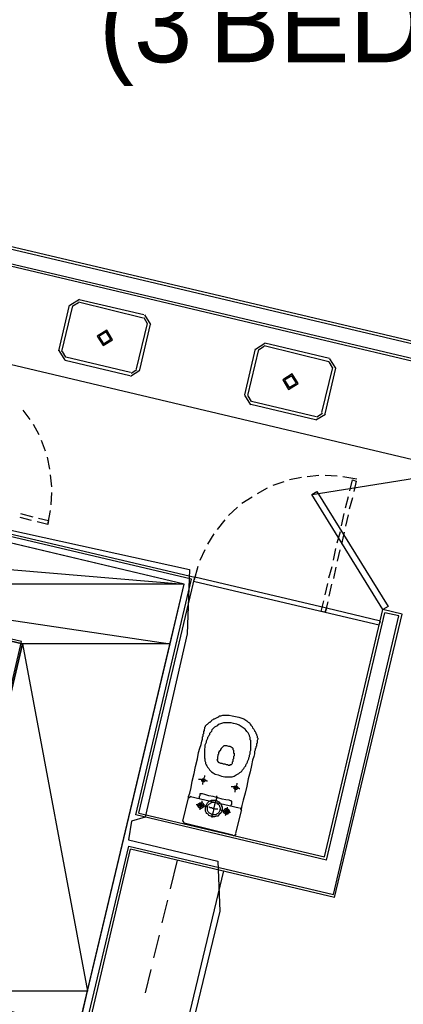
# Model space of a CAD drawing. Header units: feet. Extents: x -79 to 198, y -22 to 181.
# Tile 74 of 256: x 95.45 to 103.49, y 47.65 to 68.3. Entities that reach past the tile are written whole.
import ezdxf
from ezdxf.enums import TextEntityAlignment as Align

# ---------------------------------------------------------------- set-up
doc = ezdxf.new("R2010")
doc.units = ezdxf.units.FT
for name, color, linetype in [('A-AREA-COMUN', 252, 'CONTINUOUS'), ('A-AREA-UNIDAD', 30, 'CONTINUOUS'), ('A-LINEA', 7, 'CONTINUOUS'), ('A-MURO-CONCRETO', 8, 'CONTINUOUS'), ('A-TEXTO-PDF', 3, 'CONTINUOUS')]:
    doc.layers.add(name, color=color, linetype=linetype)

msp = doc.modelspace()

# ---------------------------------------------------------------- linework, layer by layer
at = {"layer": 'A-AREA-COMUN'}
msp.add_lwpolyline([(90.16, 45.8844), (81.568, 47.8933), (81.408, 48.0533), (81.952, 49.8489), (93.6, 47.1289), (95.488, 55.2533), (85.6, 57.5644), (85.44, 57.76), (85.872, 59.36), (85.712, 59.4133), (85.712, 60.3733), (86.48, 63.5733), (75.968, 66.08)], dxfattribs=at)
at = {"layer": 'A-AREA-UNIDAD'}
msp.add_lwpolyline([(67.712, 69.6), (69.728, 70.72), (70.72, 70.72), (71.2, 69.8489), (71.552, 70.24), (72.512, 70.24), (73.792, 68.2133), (73.84, 67.8044), (75.52, 67.36), (75.392, 65.7244), (75.552, 66.24), (76.608, 66.24), (86.592, 64), (86.64, 62.8089), (85.92, 59.6444), (99.008, 56.7644), (98.96, 55.4133), (98.08, 51.5733), (97.792, 51.4844), (97.728, 51.0933), (99.6, 50.6489), (99.648, 49.6), (98.272, 43.9289), (105.232, 42.2756)], dxfattribs=at)
at = {"layer": 'A-LINEA'}
for p, q in [((104.3333, 61.0311), (87.36, 65.0444)), ((104.2667, 60.9911), (87.4, 64.9911)), ((110.2, 59.9511), (89.0533, 64.9511)), ((110.2667, 59.9911), (89.12, 64.9911)), ((96.6984, 62.4266), (96.4978, 62.3028)), ((96.68, 62.3778), (98.04, 62.0444)), ((96.6933, 62.4311), (98.0533, 62.1111)), ((96.2667, 61.3511), (96.4933, 62.3111)), ((96.3333, 61.3378), (96.56, 62.2978)), ((96.683, 62.3618), (96.5627, 62.2875)), ((98.1306, 61.9214), (98.0564, 62.0418)), ((98.1955, 61.9061), (98.0717, 62.1066)), ((98.12, 61.9244), (97.8933, 60.9778)), ((98.1867, 61.9111), (97.96, 60.9511)), ((94.08, 61.3511), (103.8133, 59.0444)), ((96.2711, 61.3561), (96.395, 61.1556)), ((96.336, 61.3408), (96.4103, 61.2205)), ((100.3867, 61.3911), (100.16, 60.4311)), ((100.4533, 61.3778), (100.2267, 60.4178)), ((100.5917, 61.5066), (100.3911, 61.3828)), ((100.5764, 61.4418), (100.456, 61.3675)), ((101.9333, 61.1244), (100.5733, 61.4578)), ((101.9467, 61.1911), (100.5867, 61.5111)), ((97.76, 60.8311), (96.4, 61.1511)), ((97.7733, 60.8978), (96.4133, 61.2178)), ((102.0755, 60.9861), (101.9517, 61.1866)), ((97.7683, 60.8223), (97.9689, 60.9461)), ((97.7836, 60.8871), (97.904, 60.9614)), ((101.7867, 60.0578), (102.0133, 61.0044)), ((101.8533, 60.0311), (102.08, 60.9911)), ((102.0106, 61.0014), (101.9364, 61.1218)), ((100.1645, 60.4228), (100.2883, 60.2223)), ((100.2294, 60.4075), (100.3036, 60.2871)), ((95.6667, 59.9111), (95.52, 60.1111)), ((100.2933, 60.2311), (101.6533, 59.9111)), ((100.3067, 60.2978), (101.6667, 59.9778)), ((101.6616, 59.9023), (101.8622, 60.0261)), ((101.677, 59.9671), (101.7973, 60.0414)), ((95.8533, 59.5911), (95.7333, 59.8044)), ((95.9867, 59.2444), (95.9067, 59.4711)), ((96.08, 58.8711), (96.0267, 59.1244)), ((96.12, 58.4978), (96.0933, 58.7511)), ((101.36, 58.6978), (101.1067, 58.6444)), ((101.36, 58.6978), (101.1067, 58.6444)), ((101.72, 58.7378), (101.48, 58.7111)), ((101.72, 58.7378), (101.48, 58.7111)), ((103.7256, 58.675), (101.5849, 58.3287)), ((102.1067, 58.7244), (101.8533, 58.7378)), ((102.1067, 58.7244), (101.8533, 58.7378)), ((102.52, 58.6578), (102.2267, 58.7111)), ((102.52, 58.6578), (102.2267, 58.7111)), ((100.64, 58.4711), (100.4267, 58.3511)), ((100.64, 58.4711), (100.4267, 58.3511)), ((100.9867, 58.6044), (100.76, 58.5244)), ((100.9867, 58.6044), (100.76, 58.5244)), ((102.5067, 58.6178), (102.4533, 58.4044)), ((102.5067, 58.6178), (102.4533, 58.4044)), ((96.1067, 58.1244), (96.12, 58.3778)), ((100.32, 58.2844), (100.1067, 58.1511)), ((100.32, 58.2844), (100.1067, 58.1511)), ((102.28, 58.0578), (102.3467, 58.2978)), ((102.28, 58.0578), (102.3467, 58.2978)), ((102.4267, 58.2711), (102.36, 58.0311)), ((102.4267, 58.2711), (102.36, 58.0311)), ((100.0133, 58.0711), (99.8267, 57.8978)), ((100.0133, 58.0711), (99.8267, 57.8978)), ((99.0533, 56.5644), (93.2133, 57.9378)), ((93.28, 57.9778), (99.12, 56.6044)), ((95.6933, 57.7911), (95.4533, 57.8578)), ((95.4667, 57.9378), (95.72, 57.8711)), ((102.2, 57.6844), (102.2533, 57.9378)), ((102.2, 57.6844), (102.2533, 57.9378)), ((102.3333, 57.9111), (102.28, 57.6711)), ((102.3333, 57.9111), (102.28, 57.6711)), ((96.04, 57.7111), (95.8133, 57.7644)), ((99.7467, 57.8044), (99.5867, 57.6044)), ((99.7467, 57.8044), (99.5867, 57.6044)), ((99.52, 57.5111), (99.3867, 57.2978)), ((99.52, 57.5111), (99.3867, 57.2978)), ((102.1067, 57.3244), (102.1733, 57.5644)), ((102.1067, 57.3244), (102.1733, 57.5644)), ((102.2533, 57.5511), (102.2, 57.2978)), ((102.2533, 57.5511), (102.2, 57.2978)), ((99.3333, 57.1778), (99.2267, 56.9511)), ((99.3333, 57.1778), (99.2267, 56.9511)), ((102.0267, 56.9644), (102.08, 57.2044)), ((102.0267, 56.9644), (102.08, 57.2044)), ((102.16, 57.1778), (102.1067, 56.9378)), ((102.16, 57.1778), (102.1067, 56.9378)), ((99.1867, 56.8311), (99.1067, 56.5511)), ((99.1867, 56.8311), (99.1067, 56.5511)), ((101.9333, 56.5911), (102, 56.8311)), ((101.9333, 56.5911), (102, 56.8311)), ((102.08, 56.8178), (102.0267, 56.5778)), ((102.08, 56.8178), (102.0267, 56.5778)), ((97.9467, 51.6578), (99.12, 56.6044)), ((97.88, 51.6178), (99.0533, 56.5644)), ((101.8533, 56.2311), (101.9067, 56.4711)), ((101.8533, 56.2311), (101.9067, 56.4711)), ((101.9867, 56.4578), (101.9333, 56.2044)), ((101.9867, 56.4578), (101.9333, 56.2044)), ((101.8267, 55.9244), (101.8267, 55.9244)), ((101.8267, 55.9244), (101.8267, 55.9244)), ((101.84, 50.7378), (103.0667, 55.9244)), ((101.88, 50.6711), (103.1067, 55.8578)), ((102.0267, 49.9511), (103.4, 55.7911)), ((102.0533, 49.8844), (103.4667, 55.8311)), ((103.4667, 55.8311), (103.0667, 55.9244)), ((103.4, 55.7911), (103.1067, 55.8578)), ((102.96, 55.6444), (102.96, 55.6444)), ((98.8667, 51.4844), (98.9867, 51.9778)), ((99.0441, 52.0032), (98.9879, 51.9685)), ((99.0267, 52.0044), (100.0533, 51.7644)), ((97.9467, 51.6578), (101.84, 50.7378)), ((100.0933, 51.7111), (99.9733, 51.2311)), ((100.1054, 51.707), (100.0707, 51.7632)), ((101.88, 50.6711), (97.88, 51.6178)), ((98.8679, 51.4885), (98.9026, 51.4324)), ((99.92, 51.1911), (98.8933, 51.4444)), ((99.9293, 51.179), (99.9854, 51.2137)), ((96.68, 46.5111), (97.7333, 50.9644)), ((96.7467, 46.5378), (97.7733, 50.8978)), ((97.7333, 50.9644), (102.0267, 49.9511)), ((102.0533, 49.8844), (97.7733, 50.8978)), ((98.7467, 50.6711), (98.6, 50.0711)), ((99.72, 50.4444), (98.68, 46.0844)), ((98.5467, 49.8311), (98.4267, 49.3511)), ((98.3733, 49.0978), (98.2533, 48.6178)), ((98.2, 48.3778), (98.08, 47.8844))]:
    msp.add_line(p, q, dxfattribs=at)
for points in [[(97.0711, 61.6628), (97.195, 61.4623), (97.3955, 61.5861), (97.2717, 61.7866), (97.0711, 61.6628)], [(97.1101, 61.6536), (97.2042, 61.5012), (97.3566, 61.5953), (97.2625, 61.7477), (97.1101, 61.6536)], [(101.2889, 60.6661), (101.165, 60.8666), (100.9645, 60.7428), (101.0883, 60.5423), (101.2889, 60.6661)], [(101.2499, 60.6753), (101.1558, 60.8277), (101.0034, 60.7336), (101.0975, 60.5812), (101.2499, 60.6753)], [(81.4, 47.9244), (90.2133, 45.8444), (89.9867, 44.8711), (97.7733, 43.0311), (98.4533, 45.9511), (96.5067, 46.4044), (98.8933, 56.4578), (85.8933, 59.5378), (85.4267, 57.5911), (95.5067, 55.2044), (93.5867, 47.0978), (81.8533, 49.8711), (81.4, 47.9244)], [(102.3733, 58.4178), (102.4267, 58.6444), (102.5067, 58.6178)], [(102.3733, 58.4178), (102.4267, 58.6444), (102.5067, 58.6178)], [(103.0667, 55.9244), (101.5733, 58.3378), (101.68, 58.4044), (103.1733, 55.9911), (103.0667, 55.9244)], [(95.84, 57.8444), (96.0533, 57.7911), (96.04, 57.7111), (96.0933, 58.0044)], [(101.88, 55.9511), (99.12, 56.6044), (99.0933, 56.5244), (101.8533, 55.8711), (101.88, 55.9511)], [(101.88, 55.9511), (99.12, 56.6044), (99.0933, 56.5244), (101.8533, 55.8711), (101.88, 55.9511)], [(99.1467, 56.5511), (99.1467, 56.5511), (99.1467, 56.5511)], [(99.1467, 56.5511), (99.1467, 56.5511), (99.1467, 56.5511)], [(101.9067, 56.0844), (101.8533, 55.8711), (101.7733, 55.8844), (101.8267, 56.1111)], [(101.9067, 56.0844), (101.8533, 55.8711), (101.7733, 55.8844), (101.8267, 56.1111)], [(103.0133, 55.6844), (101.88, 55.9511), (101.8533, 55.8711), (102.9867, 55.6044), (103.0133, 55.6844)], [(103.0133, 55.6844), (101.88, 55.9511), (101.8533, 55.8711), (102.9867, 55.6044), (103.0133, 55.6844)], [(101.9067, 55.8978), (101.9067, 55.8978), (101.9067, 55.8978)], [(101.9067, 55.8978), (101.9067, 55.8978), (101.9067, 55.8978)], [(98.9867, 51.9778), (98.9867, 52.0044), (99.0133, 52.0711), (99.04, 52.1911), (99.0667, 52.3244), (99.1067, 52.4844), (99.1333, 52.6311), (99.1733, 52.7911), (99.2, 52.9244), (99.2267, 53.0178), (99.2533, 53.0978), (99.2667, 53.1644), (99.28, 53.2044), (99.28, 53.2311), (99.28, 53.2578), (99.2933, 53.2711), (99.2933, 53.2844), (99.2933, 53.2978), (99.2933, 53.3111), (99.3067, 53.3244), (99.3067, 53.3378), (99.3067, 53.3511), (99.3067, 53.3644), (99.32, 53.3911), (99.32, 53.4044), (99.32, 53.4178), (99.3333, 53.4311), (99.3333, 53.4444), (99.3333, 53.4578), (99.3467, 53.4711), (99.3467, 53.4844), (99.36, 53.4978), (99.3733, 53.5111), (99.3867, 53.5244), (99.4, 53.5378), (99.4133, 53.5511), (99.4267, 53.5644), (99.44, 53.5644), (99.4533, 53.5778), (99.4667, 53.5911), (99.48, 53.6044), (99.5067, 53.6178), (99.52, 53.6311), (99.5333, 53.6311), (99.56, 53.6444), (99.5733, 53.6578), (99.6, 53.6711), (99.6267, 53.6844), (99.64, 53.6978), (99.6667, 53.6978), (99.7067, 53.7111), (99.7467, 53.7111), (99.7867, 53.7111), (99.84, 53.7111), (99.9067, 53.6978), (99.9733, 53.6844), (100.04, 53.6711), (100.1067, 53.6444), (100.1467, 53.6311), (100.1867, 53.6044), (100.2133, 53.5911), (100.24, 53.5644), (100.2667, 53.5511), (100.28, 53.5244), (100.2933, 53.4978), (100.3067, 53.4844), (100.32, 53.4711), (100.3333, 53.4444), (100.3467, 53.4311), (100.36, 53.4178), (100.3733, 53.3911), (100.3733, 53.3778), (100.3867, 53.3644), (100.4, 53.3378), (100.4, 53.3244), (100.4133, 53.3111), (100.4133, 53.2978), (100.4267, 53.2711), (100.4267, 53.2578), (100.4267, 53.2444), (100.44, 53.2311), (100.44, 53.2178), (100.44, 53.2044), (100.4267, 53.1778), (100.4267, 53.1644), (100.4267, 53.1511), (100.4267, 53.1378), (100.4267, 53.1244), (100.4133, 53.1111), (100.4133, 53.0978), (100.4133, 53.0844), (100.4133, 53.0578), (100.4, 53.0444), (100.4, 53.0311), (100.4, 53.0178), (100.3867, 53.0044), (100.3867, 52.9911), (100.3867, 52.9778), (100.3733, 52.9511), (100.3733, 52.8978), (100.36, 52.8444), (100.3333, 52.7644), (100.3067, 52.6578), (100.28, 52.5244), (100.24, 52.3778), (100.2133, 52.2178), (100.1733, 52.0711), (100.1333, 51.9244), (100.1067, 51.8178), (100.0933, 51.7378), (100.0933, 51.7111)], [(99.68, 52.4311), (99.7467, 52.4178), (99.8133, 52.4178), (99.8667, 52.4178), (99.9067, 52.4178), (99.9467, 52.4311), (99.9867, 52.4578), (100.0133, 52.4711), (100.04, 52.4844), (100.0667, 52.5111), (100.0933, 52.5244), (100.1067, 52.5378), (100.12, 52.5644), (100.1333, 52.5778), (100.1467, 52.5911), (100.16, 52.6178), (100.1733, 52.6311), (100.1867, 52.6444), (100.1867, 52.6711), (100.2, 52.6844), (100.2133, 52.6978), (100.2267, 52.7244), (100.2267, 52.7378), (100.24, 52.7644), (100.2533, 52.7911), (100.2533, 52.8178), (100.2667, 52.8444), (100.2667, 52.8711), (100.28, 52.8978), (100.28, 52.9244), (100.28, 52.9511), (100.2933, 52.9778), (100.2933, 53.0044), (100.2933, 53.0311), (100.2933, 53.0578), (100.2933, 53.0711), (100.2933, 53.0978), (100.2933, 53.1111), (100.2933, 53.1378), (100.2933, 53.1511), (100.2933, 53.1778), (100.28, 53.1911), (100.28, 53.2044), (100.28, 53.2311), (100.28, 53.2444), (100.2667, 53.2711), (100.2667, 53.2844), (100.2533, 53.3111), (100.24, 53.3378), (100.2133, 53.3644), (100.2, 53.3911), (100.1733, 53.4178), (100.1333, 53.4444), (100.0933, 53.4711), (100.0533, 53.4978), (100, 53.5244), (99.9333, 53.5378), (99.88, 53.5511), (99.8133, 53.5511), (99.76, 53.5511), (99.72, 53.5511), (99.68, 53.5378), (99.64, 53.5244), (99.6133, 53.5111), (99.5867, 53.4844), (99.56, 53.4711), (99.5333, 53.4578), (99.52, 53.4444), (99.5067, 53.4311), (99.4933, 53.4178), (99.48, 53.4044), (99.4667, 53.3778), (99.4667, 53.3644), (99.4533, 53.3511), (99.44, 53.3378), (99.4267, 53.3244), (99.4267, 53.2978), (99.4133, 53.2844), (99.4, 53.2578), (99.3867, 53.2444), (99.3867, 53.2178), (99.3733, 53.1911), (99.36, 53.1644), (99.36, 53.1378), (99.3467, 53.1111), (99.3333, 53.0844), (99.3333, 53.0578), (99.3333, 53.0311), (99.32, 53.0044), (99.32, 52.9778), (99.32, 52.9644), (99.32, 52.9378), (99.32, 52.9111), (99.32, 52.8978), (99.32, 52.8711), (99.32, 52.8578), (99.32, 52.8311), (99.32, 52.8178), (99.3333, 52.7911), (99.3333, 52.7644), (99.3333, 52.7511), (99.3467, 52.7244), (99.3467, 52.6978), (99.36, 52.6711), (99.3733, 52.6444), (99.3867, 52.6178), (99.4133, 52.5911), (99.4267, 52.5644), (99.4667, 52.5244), (99.5067, 52.4978), (99.5467, 52.4711), (99.6133, 52.4578), (99.68, 52.4311)], [(99.64, 52.7111), (99.6267, 52.7111), (99.6267, 52.7244), (99.6133, 52.7244), (99.6133, 52.7378), (99.6, 52.7378), (99.6, 52.7511), (99.5867, 52.7644), (99.5867, 52.7778), (99.6, 52.7778), (99.6, 52.7911), (99.6, 52.8044), (99.6, 52.8178), (99.6, 52.8311), (99.6, 52.8444), (99.6133, 52.8578), (99.6133, 52.8711), (99.6133, 52.8844), (99.6267, 52.8978), (99.6267, 52.9111), (99.6267, 52.9244), (99.6267, 52.9378), (99.64, 52.9378), (99.64, 52.9511), (99.64, 52.9644), (99.6533, 52.9644), (99.6533, 52.9778), (99.6667, 52.9778), (99.6667, 52.9911), (99.6667, 53.0044), (99.68, 53.0044), (99.68, 53.0178), (99.6933, 53.0311), (99.7067, 53.0444), (99.72, 53.0578), (99.7333, 53.0711), (99.76, 53.0711), (99.7867, 53.0711), (99.8267, 53.0578), (99.8533, 53.0578), (99.88, 53.0444), (99.9067, 53.0311), (99.92, 53.0178), (99.92, 52.9911), (99.9333, 52.9778), (99.9333, 52.9644), (99.9333, 52.9511), (99.9333, 52.9378), (99.9333, 52.9244), (99.9333, 52.9111), (99.9467, 52.9111), (99.9467, 52.8978), (99.9467, 52.8844), (99.9467, 52.8711), (99.9467, 52.8578), (99.9333, 52.8444), (99.9333, 52.8311), (99.9333, 52.8178), (99.9333, 52.7911), (99.92, 52.7778), (99.92, 52.7644), (99.92, 52.7511), (99.92, 52.7378), (99.9067, 52.7244), (99.9067, 52.7111), (99.9067, 52.6978), (99.8933, 52.6844), (99.88, 52.6711), (99.8667, 52.6711), (99.8533, 52.6711), (99.8533, 52.6578), (99.84, 52.6578), (99.8267, 52.6578), (99.8133, 52.6711), (99.7867, 52.6711), (99.76, 52.6844), (99.72, 52.6844), (99.6933, 52.6978), (99.6667, 52.6978), (99.64, 52.7111)], [(99.3867, 52.3244), (99.3733, 52.3244), (99.36, 52.3378), (99.3333, 52.3378), (99.3067, 52.3511), (99.28, 52.3511), (99.2533, 52.3644), (99.2267, 52.3644), (99.2133, 52.3644), (99.2, 52.3644)], [(99.3067, 52.3778), (99.32, 52.3778), (99.3333, 52.3644), (99.3333, 52.3511), (99.3333, 52.3378), (99.3333, 52.3244), (99.32, 52.3244), (99.32, 52.3111), (99.3067, 52.3111), (99.2933, 52.3111), (99.28, 52.3111), (99.28, 52.3244), (99.2667, 52.3244), (99.2667, 52.3378), (99.2667, 52.3511), (99.2667, 52.3644), (99.28, 52.3778), (99.2933, 52.3778), (99.3067, 52.3778)], [(99.32, 52.4444), (99.32, 52.4311), (99.32, 52.4178), (99.3067, 52.3911), (99.3067, 52.3644), (99.2933, 52.3378), (99.2933, 52.3111), (99.28, 52.2844), (99.28, 52.2711), (99.28, 52.2578)], [(100, 52.2844), (100, 52.2711), (100, 52.2578), (99.9867, 52.2311), (99.9867, 52.2044), (99.9733, 52.1778), (99.9733, 52.1511), (99.96, 52.1244), (99.96, 52.1111), (99.96, 52.0978)], [(99.88, 51.8044), (99.88, 51.8178), (99.88, 51.8311), (99.8933, 51.8444), (99.8933, 51.8578), (99.8933, 51.8711), (99.8933, 51.8844), (99.8933, 51.8978), (99.88, 51.9111), (99.8667, 51.9111), (99.84, 51.9244), (99.7733, 51.9378), (99.6933, 51.9511), (99.6, 51.9778), (99.5067, 52.0044), (99.4133, 52.0178), (99.3333, 52.0444), (99.28, 52.0578), (99.2533, 52.0578), (99.24, 52.0578), (99.2267, 52.0578), (99.2267, 52.0444), (99.2267, 52.0311), (99.2267, 52.0178), (99.2133, 52.0044), (99.2133, 51.9911), (99.2133, 51.9778), (99.2133, 51.9644), (99.2, 51.9644)], [(100.0667, 52.1644), (100.0533, 52.1644), (100.04, 52.1778), (100.0133, 52.1778), (99.9867, 52.1911), (99.96, 52.1911), (99.9333, 52.2044), (99.9067, 52.2044), (99.8933, 52.2044), (99.88, 52.2044)], [(99.9867, 52.2178), (100, 52.2178), (100.0133, 52.2044), (100.0133, 52.1911), (100.0133, 52.1778), (100.0133, 52.1644), (100, 52.1644), (100, 52.1511), (99.9867, 52.1511), (99.9733, 52.1511), (99.96, 52.1511), (99.96, 52.1644), (99.9467, 52.1644), (99.9467, 52.1778), (99.9467, 52.1911), (99.9467, 52.2044), (99.9467, 52.2178), (99.96, 52.2178), (99.9733, 52.2178), (99.9867, 52.2178)], [(99.2667, 51.8711), (99.28, 51.8711), (99.2933, 51.8578), (99.2933, 51.8444), (99.3067, 51.8444), (99.3067, 51.8311), (99.3067, 51.8178), (99.3067, 51.8044), (99.3067, 51.7911), (99.2933, 51.7778), (99.28, 51.7644), (99.2667, 51.7644), (99.2533, 51.7511), (99.24, 51.7511), (99.2267, 51.7644), (99.2133, 51.7644), (99.2, 51.7778), (99.2, 51.7911), (99.1867, 51.8044), (99.1867, 51.8178), (99.1867, 51.8311), (99.1867, 51.8444), (99.2, 51.8444), (99.2, 51.8578), (99.2133, 51.8578), (99.2267, 51.8711), (99.24, 51.8711), (99.2533, 51.8711), (99.2667, 51.8711)], [(99.2533, 51.8444), (99.2667, 51.8444), (99.2667, 51.8311), (99.28, 51.8311), (99.28, 51.8178), (99.28, 51.8044), (99.2667, 51.7911), (99.2533, 51.7911), (99.24, 51.7911), (99.2267, 51.7911), (99.2267, 51.8044), (99.2133, 51.8044), (99.2133, 51.8178), (99.2133, 51.8311), (99.2267, 51.8311), (99.2267, 51.8444), (99.24, 51.8444), (99.2533, 51.8444)], [(99.2667, 51.9111), (99.2667, 51.8978), (99.2667, 51.8844), (99.2533, 51.8578), (99.2533, 51.8311), (99.24, 51.8044), (99.24, 51.7778), (99.2267, 51.7511), (99.2267, 51.7378), (99.2267, 51.7244)], [(99.56, 51.9244), (99.5867, 51.9111), (99.6133, 51.8978), (99.64, 51.8844), (99.6533, 51.8578), (99.68, 51.8311), (99.68, 51.8044), (99.6933, 51.7778), (99.6933, 51.7378), (99.6933, 51.7111), (99.68, 51.6844), (99.6667, 51.6578), (99.64, 51.6311), (99.6267, 51.6178), (99.6, 51.5911), (99.5733, 51.5911), (99.5333, 51.5778), (99.5067, 51.5778), (99.48, 51.5778), (99.4533, 51.5911), (99.4133, 51.6044), (99.4, 51.6311), (99.3733, 51.6444), (99.36, 51.6711), (99.3467, 51.6978), (99.3467, 51.7244), (99.3467, 51.7644), (99.3467, 51.7911), (99.36, 51.8178), (99.3733, 51.8444), (99.3867, 51.8711), (99.4133, 51.8978), (99.44, 51.9111), (99.4667, 51.9244), (99.4933, 51.9244), (99.52, 51.9244), (99.56, 51.9244)], [(99.5467, 51.8844), (99.5733, 51.8711), (99.5867, 51.8578), (99.6133, 51.8444), (99.6267, 51.8311), (99.64, 51.8178), (99.64, 51.7911), (99.6533, 51.7644), (99.6533, 51.7511), (99.6533, 51.7244), (99.64, 51.6978), (99.6267, 51.6711), (99.6133, 51.6578), (99.6, 51.6444), (99.5733, 51.6311), (99.56, 51.6178), (99.5333, 51.6178), (99.5067, 51.6178), (99.48, 51.6178), (99.4667, 51.6311), (99.44, 51.6444), (99.4267, 51.6578), (99.4133, 51.6711), (99.4, 51.6844), (99.3867, 51.7111), (99.3867, 51.7378), (99.3867, 51.7644), (99.3867, 51.7778), (99.3867, 51.8044), (99.4, 51.8311), (99.4133, 51.8444), (99.44, 51.8578), (99.4533, 51.8711), (99.48, 51.8844), (99.4933, 51.8844), (99.52, 51.8844), (99.5467, 51.8844)], [(99.5867, 52.0178), (99.5733, 52.0044), (99.5733, 51.9644), (99.56, 51.9111), (99.5333, 51.8311), (99.52, 51.7644), (99.5067, 51.6844), (99.4933, 51.6311), (99.48, 51.5911), (99.48, 51.5644)], [(99.3733, 51.7778), (99.3733, 51.7911), (99.3467, 51.7911), (99.32, 51.8044), (99.28, 51.8044), (99.24, 51.8178), (99.2133, 51.8178), (99.1867, 51.8311), (99.16, 51.8311), (99.1467, 51.8311)], [(99.6, 51.7378), (99.5867, 51.7378), (99.5733, 51.7378), (99.5467, 51.7378), (99.52, 51.7511), (99.4933, 51.7511), (99.4667, 51.7644), (99.44, 51.7644), (99.4267, 51.7778), (99.4133, 51.7778)], [(99.8667, 51.6711), (99.84, 51.6711), (99.8133, 51.6844), (99.7733, 51.6844), (99.7333, 51.6978), (99.7067, 51.7111), (99.68, 51.7111), (99.6533, 51.7244), (99.64, 51.7244)], [(99.8, 51.7511), (99.8, 51.7378), (99.8133, 51.7378), (99.8267, 51.7378), (99.8267, 51.7244), (99.84, 51.7111), (99.84, 51.6978), (99.84, 51.6844), (99.84, 51.6711), (99.8267, 51.6578), (99.8267, 51.6444), (99.8133, 51.6444), (99.8133, 51.6311), (99.8, 51.6311), (99.7867, 51.6311), (99.7733, 51.6311), (99.76, 51.6311), (99.7467, 51.6444), (99.7333, 51.6578), (99.72, 51.6711), (99.72, 51.6844), (99.72, 51.6978), (99.7333, 51.7111), (99.7333, 51.7244), (99.7467, 51.7378), (99.76, 51.7378), (99.76, 51.7511), (99.7733, 51.7511), (99.7867, 51.7511), (99.8, 51.7511)], [(99.7867, 51.7244), (99.8, 51.7111), (99.8133, 51.7111), (99.8133, 51.6978), (99.8133, 51.6844), (99.8133, 51.6711), (99.8, 51.6711), (99.8, 51.6578), (99.7867, 51.6578), (99.7733, 51.6578), (99.76, 51.6578), (99.76, 51.6711), (99.7467, 51.6844), (99.7467, 51.6978), (99.76, 51.6978), (99.76, 51.7111), (99.7733, 51.7111), (99.7733, 51.7244), (99.7867, 51.7244)], [(99.8, 51.7778), (99.8, 51.7644), (99.8, 51.7378), (99.7867, 51.7111), (99.7733, 51.6711), (99.7733, 51.6444), (99.7733, 51.6178), (99.76, 51.6044)]]:
    msp.add_lwpolyline(points, dxfattribs=at)
at = {"layer": 'A-MURO-CONCRETO'}
for points in [[(94.12, 57.5911), (85.4267, 57.5911), (98.8933, 56.4578), (94.12, 57.5911)], [(85.4267, 57.5911), (98.8933, 56.4578), (90.2, 56.4578), (85.4267, 57.5911), (85.4267, 57.5911)], [(98.8933, 56.4578), (90.2, 56.4578), (98.6, 55.2044), (98.8933, 56.4578)], [(90.2, 56.4578), (98.6, 55.2044), (95.5067, 55.2044), (90.2, 56.4578), (90.2, 56.4578)], [(95.5067, 55.2044), (96.8667, 47.9244), (93.7867, 47.9244), (95.5067, 55.2044), (95.5067, 55.2044)], [(98.6, 55.2044), (95.5067, 55.2044), (96.8667, 47.9244), (98.6, 55.2044)], [(96.8667, 47.9244), (93.7867, 47.9244), (96.68, 47.0978), (96.8667, 47.9244)]]:
    msp.add_lwpolyline(points, dxfattribs=at)

# ---------------------------------------------------------------- texts
at = {"layer": 'A-TEXTO-PDF'}
for s, p in [('(3', (98.0879, 67.4052)), ('BED', (101.6896, 67.4052))]:
    msp.add_text(s, height=1.646, dxfattribs=at).set_placement(p, align=Align.CENTER)

doc.saveas('drawing.dxf')
